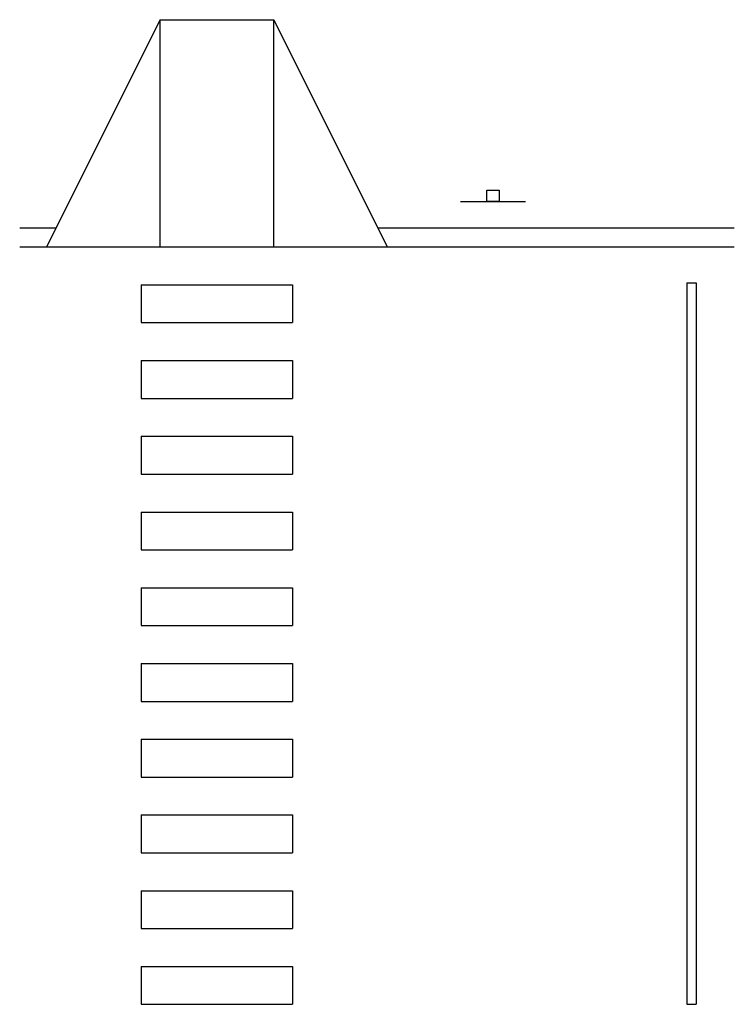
# Model space of a CAD drawing. Extents: x 411 to 637, y 586 to 898.
import ezdxf

# ---------------------------------------------------------------- set-up
doc = ezdxf.new("R2010")
doc.units = 0
doc.header["$LTSCALE"] = 48
doc.layers.get('0').update_dxf_attribs({"linetype": 'CONTINUOUS'})

# ---------------------------------------------------------------- blocks, each defined once
blk = doc.blocks.new('HC1')
at = {"color": 0}
for p, q in [((83.392698, 799.407669), (119.392698, 799.407669)), ((178.639474, 741.763179), (199.241332, 741.763179)), ((38.841153, 733.407669), (50.392698, 733.407669)), ((152.392698, 733.407669), (265.461589, 733.407669)), ((38.841153, 727.407669), (265.461589, 727.407669)), ((77.392698, 715.407669), (77.392698, 703.407669)), ((77.392698, 715.407669), (125.392698, 715.407669)), ((125.392698, 715.407669), (125.392698, 703.407669)), ((250.392698, 715.988744), (253.392698, 715.988744)), ((250.392698, 715.988744), (250.392698, 487.407669)), ((253.392698, 715.988744), (253.392698, 487.407669)), ((77.392698, 703.407669), (125.392698, 703.407669)), ((77.392698, 691.407669), (77.392698, 679.407669)), ((77.392698, 691.407669), (125.392698, 691.407669)), ((125.392698, 691.407669), (125.392698, 679.407669)), ((77.392698, 679.407669), (125.392698, 679.407669)), ((77.392698, 667.407669), (77.392698, 655.407669)), ((77.392698, 667.407669), (125.392698, 667.407669)), ((125.392698, 667.407669), (125.392698, 655.407669)), ((77.392698, 655.407669), (125.392698, 655.407669)), ((77.392698, 643.407669), (77.392698, 631.407669)), ((77.392698, 643.407669), (125.392698, 643.407669)), ((125.392698, 643.407669), (125.392698, 631.407669)), ((77.392698, 631.407669), (125.392698, 631.407669)), ((77.392698, 619.407669), (77.392698, 607.407669)), ((77.392698, 619.407669), (125.392698, 619.407669)), ((125.392698, 619.407669), (125.392698, 607.407669)), ((77.392698, 607.407669), (125.392698, 607.407669)), ((77.392698, 595.407669), (77.392698, 583.407669)), ((77.392698, 595.407669), (125.392698, 595.407669)), ((125.392698, 595.407669), (125.392698, 583.407669)), ((77.392698, 583.407669), (125.392698, 583.407669)), ((77.392698, 571.407669), (77.392698, 559.407669)), ((77.392698, 571.407669), (125.392698, 571.407669)), ((125.392698, 571.407669), (125.392698, 559.407669)), ((77.392698, 559.407669), (125.392698, 559.407669)), ((77.392698, 547.407669), (77.392698, 535.407669)), ((77.392698, 547.407669), (125.392698, 547.407669)), ((125.392698, 547.407669), (125.392698, 535.407669)), ((77.392698, 535.407669), (125.392698, 535.407669)), ((77.392698, 523.407669), (77.392698, 511.407669)), ((77.392698, 523.407669), (125.392698, 523.407669)), ((125.392698, 523.407669), (125.392698, 511.407669)), ((77.392698, 511.407669), (125.392698, 511.407669)), ((77.392698, 499.407669), (125.392698, 499.407669)), ((77.392698, 499.407669), (77.392698, 487.407669)), ((125.392698, 499.407669), (125.392698, 487.407669)), ((77.392698, 487.407669), (125.392698, 487.407669)), ((250.392698, 487.407669), (253.392698, 487.407669))]:
    blk.add_line(p, q, dxfattribs=at)
for points in [[(83.392698, 727.407669), (83.392698, 799.407669), (47.392698, 727.407669)], [(119.392698, 727.407669), (119.392698, 799.407669), (155.392698, 727.407669)]]:
    blk.add_lwpolyline(points, dxfattribs=at)
blk.add_lwpolyline([(186.978321, 741.763179), (186.978321, 745.356477), (190.902485, 745.356477), (190.902485, 741.763179)], close=True, dxfattribs=at)

msp = doc.modelspace()

# ---------------------------------------------------------------- block references
at = {"color": 0}
msp.add_blockref('HC1', (372, 99), dxfattribs=at)

doc.saveas('drawing.dxf')
